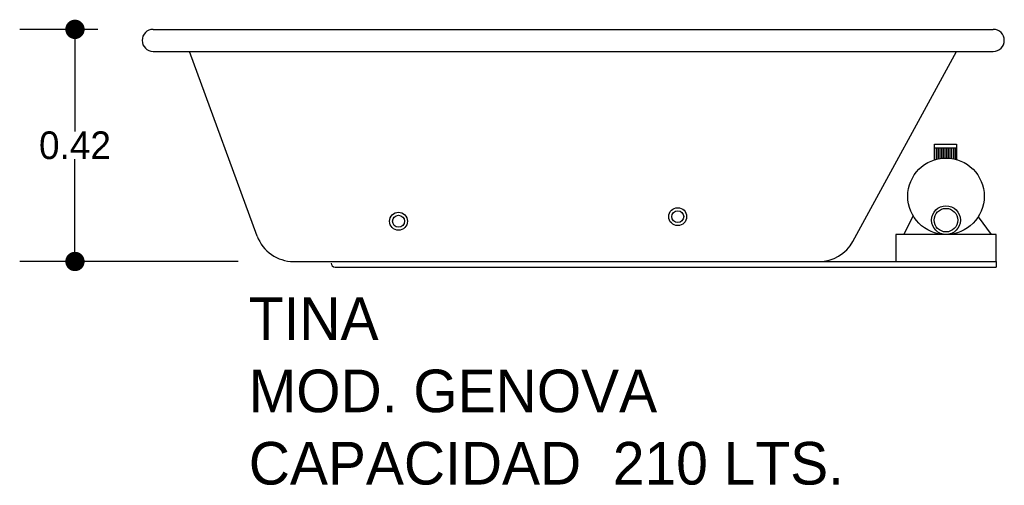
# Model space of a CAD drawing. Header units: millimetres. Extents: x 158.44 to 160.22, y 146.29 to 147.13.
import ezdxf

# ---------------------------------------------------------------- set-up
doc = ezdxf.new("R2010")
doc.units = ezdxf.units.MM
for name, color, linetype in [('cotas', 3, 'Continuous'), ('limies2', 2, 'Continuous'), ('limites', 1, 'Continuous')]:
    doc.layers.add(name, color=color, linetype=linetype)
doc.styles.add('77', font='txt')
doc.dimstyles.new('cotas1', dxfattribs={"dimtxt": 0.05, "dimasz": 0.035, "dimexe": 0.1, "dimexo": 0.1, "dimgap": 0, "dimtad": 0, "dimtih": 1, "dimtoh": 1, "dimzin": 1, "dimdsep": 46, "dimtxsty": 'Standard', "dimblk": 'DOT', "dimcen": 0.2, "dimadec": 0, "dimazin": 0, "dimtm": 1e-09, "dimtfac": 1, "dimtix": 1, "dimtmove": 0, "dimatfit": 3, "dimfxl": 0, "dimarcsym": 0})

# ---------------------------------------------------------------- blocks, each defined once
blk = doc.blocks.new('_Dot')
at = {"layer": 'limies2', "color": 0, "lineweight": -2}
blk.add_line((-0.5, 0), (-1, 0), dxfattribs=at)
at = {"layer": 'limies2', "color": 0, "const_width": 0.5}
blk.add_lwpolyline([(-0.25, 0, 1), (0.25, 0, 1)], format="xyb", close=True, dxfattribs=at)
blk = doc.blocks.new('*D1')
at = {"layer": 'cotas', "color": 0, "lineweight": -2}
for p, q in [((158.5808, 147.111), (158.4393, 147.111)), ((158.5393, 147.076), (158.5393, 146.926)), ((158.5393, 146.726), (158.5393, 146.876)), ((158.8347, 146.691), (158.4393, 146.691))]:
    blk.add_line(p, q, dxfattribs=at)
at = {"layer": 'Defpoints', "color": 0}
for p in [(158.6808, 147.111), (158.5393, 146.691), (158.9347, 146.691)]:
    blk.add_point(p, dxfattribs=at)
at = {"layer": 'cotas', "color": 0, "lineweight": -2, "xscale": 0.035, "yscale": 0.035, "zscale": 0.035}
for p, rotation in [((158.5393, 147.111), 90), ((158.5393, 146.691), 270)]:
    blk.add_blockref('_Dot', p, dxfattribs=dict(at, rotation=rotation))
at = {"layer": 'cotas', "color": 0, "insert": (158.5393, 146.901), "char_height": 0.05, "attachment_point": 5}
blk.add_mtext('0.42', dxfattribs=at)

msp = doc.modelspace()

# ---------------------------------------------------------------- hatches: boundary and pattern name
at = {"layer": 'limites'}
h = msp.add_hatch(dxfattribs=at)
h.set_pattern_fill('LINE', color=256, scale=0.000968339, angle=90, style=0)
h.set_pattern_definition([(90, (-32.6773614, -55.5899843), (-0.003074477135, 2e-19), [])])
h.paths.add_polyline_path([(160.1346, 146.8754), (160.1346, 146.8965), (160.0946, 146.8965), (160.0946, 146.875, -0.14758)])

# ---------------------------------------------------------------- linework, layer by layer
at = {"layer": 'limies2'}
for p, q in [((158.6808, 147.111), (160.2008, 147.111)), ((158.6808, 147.071), (160.2008, 147.071)), ((158.869, 146.7369), (158.7465, 147.071)), ((159.9468, 146.7274), (160.1344, 147.071)), ((158.9347, 146.691), (159.8854, 146.691)), ((159.0099, 146.681), (159.8703, 146.681)), ((159.8703, 146.691), (160.2063, 146.691)), ((159.8703, 146.681), (160.2063, 146.681)), ((160.2063, 146.691), (160.2063, 146.681))]:
    msp.add_line(p, q, dxfattribs=at)
for centre, radius in [((159.6299, 146.7721), 0.0162), ((159.6299, 146.7721), 0.0108), ((159.1247, 146.7638), 0.0162), ((159.1247, 146.7638), 0.0108)]:
    msp.add_circle(centre, radius, dxfattribs=at)
for centre, radius, start, end in [((158.6808, 147.091), 0.02, 90, 270), ((160.2008, 147.091), 0.02, 270, 90), ((158.9347, 146.761), 0.07, 200.1262, 270), ((159.8854, 146.761), 0.07, 270, 331.3634), ((159.0099, 146.688), 0.007, 180, 270)]:
    msp.add_arc(centre, radius, start, end, dxfattribs=at)
at = {"layer": 'limites'}
for p, q in [((160.0946, 146.9031), (160.1346, 146.9031)), ((160.0946, 146.8745), (160.0946, 146.9031)), ((160.0946, 146.8965), (160.1346, 146.8965)), ((160.1346, 146.9031), (160.1346, 146.8745)), ((160.0388, 146.7398), (160.0562, 146.773)), ((160.1736, 146.7718), (160.1971, 146.7398))]:
    msp.add_line(p, q, dxfattribs=at)
msp.add_lwpolyline([(160.0243, 146.691), (160.2063, 146.691), (160.2063, 146.7398), (160.0243, 146.7398)], close=True, dxfattribs=at)
for centre, radius in [((160.1153, 146.809), 0.0692), ((160.1153, 146.7658), 0.026), ((160.1153, 146.7658), 0.0213)]:
    msp.add_circle(centre, radius, dxfattribs=at)

# ---------------------------------------------------------------- texts
at = {"layer": 'limies2', "style": '77'}
for s, height, p in [('TINA', 0.07708, (158.8538, 146.5492)), ('MOD. GENOVA', 0.077085, (158.8538, 146.4183)), ('CAPACIDAD  210 LTS.', 0.077085, (158.8538, 146.2874))]:
    msp.add_text(s, height=height, dxfattribs=at).set_placement(p)

# ---------------------------------------------------------------- dimensions: what is measured, and where the dimension line sits
at = {"layer": 'cotas'}
dim = msp.add_linear_dim(base=(158.5393, 146.691), p1=(158.6808, 147.111), p2=(158.9347, 146.691), angle=90, dimstyle='cotas1', dxfattribs=at)
dim.commit()
dim.dimension.update_dxf_attribs({"geometry": '*D1', "text_midpoint": (158.5393, 146.901)})

doc.saveas('drawing.dxf')
